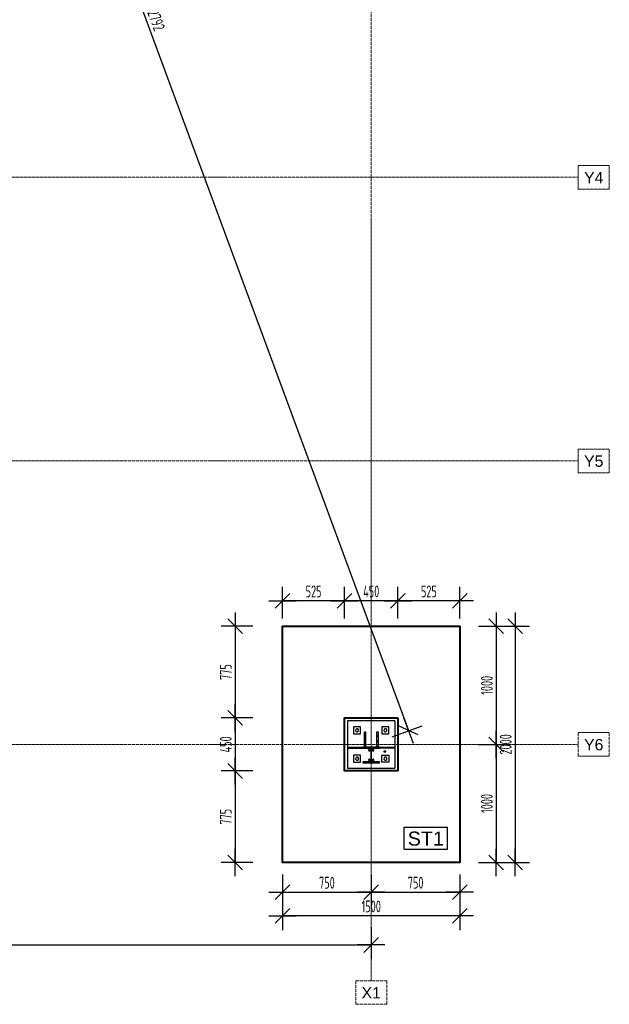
# Model space of a CAD drawing. Extents: x 68682 to 121374, y -47510 to -252.
# Tile 11 of 38: x 90650 to 95635, y -16920 to -8586. Entities that reach past the tile are written whole.
import ezdxf

# ---------------------------------------------------------------- set-up
doc = ezdxf.new("R2010")
doc.units = 0
doc.header["$LTSCALE"] = 1.125
doc.linetypes.add('GCAD_ISO04W100', pattern=[30, 24, -3, 0, -3])
doc.layers.add('--K_Fundamenty_lawy_przekroj', color=41, linetype='Continuous', lineweight=40)
doc.layers.add('M_Osie', color=1, linetype='GCAD_ISO04W100', lineweight=15)
for name, color, linetype in [('--TW_Wymiary', 1, 'Continuous'), ('TS_INNE_OBIEKTY', 7, 'Continuous'), ('TS_LINIE_WIDOCZNE', 7, 'Continuous'), ('TS_OPISY', 7, 'Continuous'), ('TS_OPISY_LINIE', 7, 'Continuous'), ('TS_OPISY_RAMKA', 7, 'Continuous'), ('TS_WYPELNIENIE', 7, 'Continuous')]:
    doc.layers.add(name, color=color, linetype=linetype)
doc.styles.add('ARIAL', font='arial.ttf')
doc.styles.add('MCAD_TWYM', font='GENISO.SHX', dxfattribs={"width": 0.7})
doc.dimstyles.new('MCAD_KR_50 [mm]', dxfattribs={"dimscale": 5, "dimtxt": 20, "dimasz": 2, "dimexe": 24, "dimexo": 0, "dimgap": 0, "dimtad": 0, "dimdec": 1, "dimrnd": 0.5, "dimzin": 9, "dimdsep": 46, "dimtxsty": 'MCAD_TWYM', "dimblk": 'MC_WYM_KR', "dimcen": 0, "dimdle": 20, "dimclrd": 256, "dimclre": 256, "dimclrt": 7, "dimazin": 0, "dimtfac": 0.033333, "dimtdec": 1, "dimtmove": 0, "dimatfit": 3, "dimldrblk": 'MC_WYM_ST', "dimfxl": 30, "dimfxlon": 1, "dimtvp": 0.8, "dimtolj": 1, "dimarcsym": 0})

# ---------------------------------------------------------------- blocks, each defined once
blk = doc.blocks.new('MC_WYM_KR')
at = {"linetype": 'ByBlock'}
blk.add_line((11.52, 0), (-11.52, 0), dxfattribs=at)
at = {"color": 7, "linetype": 'ByBlock'}
blk.add_line((6.24, 6.24), (-6.24, -6.24), dxfattribs=at)
blk = doc.blocks.new('*D4575')
at = {"layer": '--TW_Wymiary', "lineweight": -2}
for p, q in [((93847.2, -13655.5), (93847.2, -13385.5)), ((94372.2, -13655.5), (94372.2, -13385.5)), ((94362.2, -13505.5), (93857.2, -13505.5))]:
    blk.add_line(p, q, dxfattribs=at)
at = {"layer": 'Defpoints', "color": 0}
for p in [(93847.2, -13505.5), (93847.2, -13720.5), (94372.2, -13720.5)]:
    blk.add_point(p, dxfattribs=at)
at = {"layer": '--TW_Wymiary', "linetype": 'ByBlock', "lineweight": -2, "xscale": 10, "yscale": 10, "zscale": 10, "rotation": 180}
blk.add_blockref('MC_WYM_KR', (93847.2, -13505.5), dxfattribs=at)
at = {"layer": '--TW_Wymiary', "linetype": 'ByBlock', "lineweight": -2, "xscale": 10, "yscale": 10, "zscale": 10}
blk.add_blockref('MC_WYM_KR', (94372.2, -13505.5), dxfattribs=at)
at = {"layer": '--TW_Wymiary', "color": 7, "insert": (94109.7, -13425.5), "char_height": 100, "attachment_point": 5, "style": 'MCAD_TWYM'}
blk.add_mtext('\\A1;525', dxfattribs=at)
blk = doc.blocks.new('MC_WYM_ST')
blk.add_solid([(0, 0), (-14.68, 3), (-14.68, -3), (0, 0)])
blk = doc.blocks.new('*D4576')
at = {"layer": '--TW_Wymiary', "lineweight": -2}
for p, q in [((93397.2, -13655.5), (93397.2, -13385.5)), ((93847.2, -13655.5), (93847.2, -13385.5)), ((93837.2, -13505.5), (93407.2, -13505.5))]:
    blk.add_line(p, q, dxfattribs=at)
at = {"layer": 'Defpoints', "color": 0}
for p in [(93397.2, -13505.5), (93397.2, -13720.5), (93847.2, -13720.5)]:
    blk.add_point(p, dxfattribs=at)
at = {"layer": '--TW_Wymiary', "linetype": 'ByBlock', "lineweight": -2, "xscale": 10, "yscale": 10, "zscale": 10, "rotation": 180}
blk.add_blockref('MC_WYM_KR', (93397.2, -13505.5), dxfattribs=at)
at = {"layer": '--TW_Wymiary', "linetype": 'ByBlock', "lineweight": -2, "xscale": 10, "yscale": 10, "zscale": 10}
blk.add_blockref('MC_WYM_KR', (93847.2, -13505.5), dxfattribs=at)
at = {"layer": '--TW_Wymiary', "color": 7, "insert": (93622.2, -13425.5), "char_height": 100, "attachment_point": 5, "style": 'MCAD_TWYM'}
blk.add_mtext('\\A1;450', dxfattribs=at)
blk = doc.blocks.new('*D4577')
at = {"layer": '--TW_Wymiary', "lineweight": -2}
for p, q in [((92872.2, -13655.5), (92872.2, -13385.5)), ((93397.2, -13655.5), (93397.2, -13385.5)), ((93387.2, -13505.5), (92882.2, -13505.5))]:
    blk.add_line(p, q, dxfattribs=at)
at = {"layer": 'Defpoints', "color": 0}
for p in [(92872.2, -13505.5), (92872.2, -13720.5), (93397.2, -13720.5)]:
    blk.add_point(p, dxfattribs=at)
at = {"layer": '--TW_Wymiary', "linetype": 'ByBlock', "lineweight": -2, "xscale": 10, "yscale": 10, "zscale": 10, "rotation": 180}
blk.add_blockref('MC_WYM_KR', (92872.2, -13505.5), dxfattribs=at)
at = {"layer": '--TW_Wymiary', "linetype": 'ByBlock', "lineweight": -2, "xscale": 10, "yscale": 10, "zscale": 10}
blk.add_blockref('MC_WYM_KR', (93397.2, -13505.5), dxfattribs=at)
at = {"layer": '--TW_Wymiary', "color": 7, "insert": (93134.7, -13425.5), "char_height": 100, "attachment_point": 5, "style": 'MCAD_TWYM'}
blk.add_mtext('\\A1;525', dxfattribs=at)
blk = doc.blocks.new('*D4578')
at = {"layer": '--TW_Wymiary', "lineweight": -2}
for p, q in [((92622.2, -13720.5), (92352.2, -13720.5)), ((92472.2, -13730.5), (92472.2, -14485.5)), ((92622.2, -14495.5), (92352.2, -14495.5))]:
    blk.add_line(p, q, dxfattribs=at)
at = {"layer": 'Defpoints', "color": 0}
for p in [(92872.2, -13720.5), (92472.2, -14495.5), (92869.7, -14495.5)]:
    blk.add_point(p, dxfattribs=at)
at = {"layer": '--TW_Wymiary', "linetype": 'ByBlock', "lineweight": -2, "xscale": 10, "yscale": 10, "zscale": 10}
for p, rotation in [((92472.2, -13720.5), 90), ((92472.2, -14495.5), 270)]:
    blk.add_blockref('MC_WYM_KR', p, dxfattribs=dict(at, rotation=rotation))
at = {"layer": '--TW_Wymiary', "color": 7, "insert": (92392.2, -14108), "char_height": 100, "attachment_point": 5, "rotation": 90, "style": 'MCAD_TWYM'}
blk.add_mtext('\\A1;775', dxfattribs=at)
blk = doc.blocks.new('*D4579')
at = {"layer": '--TW_Wymiary', "lineweight": -2}
for p, q in [((92622.2, -14495.5), (92352.2, -14495.5)), ((92472.2, -14505.5), (92472.2, -14935.5)), ((92622.2, -14945.5), (92352.2, -14945.5))]:
    blk.add_line(p, q, dxfattribs=at)
at = {"layer": 'Defpoints', "color": 0}
for p in [(92869.7, -14495.5), (92472.2, -14945.5), (92872.2, -14945.5)]:
    blk.add_point(p, dxfattribs=at)
at = {"layer": '--TW_Wymiary', "linetype": 'ByBlock', "lineweight": -2, "xscale": 10, "yscale": 10, "zscale": 10}
for p, rotation in [((92472.2, -14495.5), 90), ((92472.2, -14945.5), 270)]:
    blk.add_blockref('MC_WYM_KR', p, dxfattribs=dict(at, rotation=rotation))
at = {"layer": '--TW_Wymiary', "color": 7, "insert": (92392.2, -14720.5), "char_height": 100, "attachment_point": 5, "rotation": 90, "style": 'MCAD_TWYM'}
blk.add_mtext('\\A1;450', dxfattribs=at)
blk = doc.blocks.new('*D4580')
at = {"layer": '--TW_Wymiary', "lineweight": -2}
for p, q in [((92622.2, -14945.5), (92352.2, -14945.5)), ((92472.2, -14955.5), (92472.2, -15710.5)), ((92622.2, -15720.5), (92352.2, -15720.5))]:
    blk.add_line(p, q, dxfattribs=at)
at = {"layer": 'Defpoints', "color": 0}
for p in [(92872.2, -14945.5), (92472.2, -15720.5), (92872.2, -15720.5)]:
    blk.add_point(p, dxfattribs=at)
at = {"layer": '--TW_Wymiary', "linetype": 'ByBlock', "lineweight": -2, "xscale": 10, "yscale": 10, "zscale": 10}
for p, rotation in [((92472.2, -14945.5), 90), ((92472.2, -15720.5), 270)]:
    blk.add_blockref('MC_WYM_KR', p, dxfattribs=dict(at, rotation=rotation))
at = {"layer": '--TW_Wymiary', "color": 7, "insert": (92392.2, -15333), "char_height": 100, "attachment_point": 5, "rotation": 90, "style": 'MCAD_TWYM'}
blk.add_mtext('\\A1;775', dxfattribs=at)
blk = doc.blocks.new('*D4581')
at = {"layer": '--TW_Wymiary', "lineweight": -2}
for p, q in [((92872.2, -15821.1), (92872.2, -16091.1)), ((93622.2, -15821.1), (93622.2, -16091.1)), ((92882.2, -15971.1), (93612.2, -15971.1))]:
    blk.add_line(p, q, dxfattribs=at)
at = {"layer": 'Defpoints', "color": 0}
for p in [(92872.2, -15720.5), (93622.2, -15720.5), (93622.2, -15971.1)]:
    blk.add_point(p, dxfattribs=at)
at = {"layer": '--TW_Wymiary', "linetype": 'ByBlock', "lineweight": -2, "xscale": 10, "yscale": 10, "zscale": 10, "rotation": 180}
blk.add_blockref('MC_WYM_KR', (92872.2, -15971.1), dxfattribs=at)
at = {"layer": '--TW_Wymiary', "linetype": 'ByBlock', "lineweight": -2, "xscale": 10, "yscale": 10, "zscale": 10}
blk.add_blockref('MC_WYM_KR', (93622.2, -15971.1), dxfattribs=at)
at = {"layer": '--TW_Wymiary', "color": 7, "insert": (93247.2, -15891.1), "char_height": 100, "attachment_point": 5, "style": 'MCAD_TWYM'}
blk.add_mtext('\\A1;750', dxfattribs=at)
blk = doc.blocks.new('*D4582')
at = {"layer": '--TW_Wymiary', "lineweight": -2}
for p, q in [((93622.2, -15821.1), (93622.2, -16091.1)), ((94372.2, -15821.1), (94372.2, -16091.1)), ((93632.2, -15971.1), (94362.2, -15971.1))]:
    blk.add_line(p, q, dxfattribs=at)
at = {"layer": 'Defpoints', "color": 0}
for p in [(93622.2, -15720.5), (94372.2, -15720.5), (94372.2, -15971.1)]:
    blk.add_point(p, dxfattribs=at)
at = {"layer": '--TW_Wymiary', "linetype": 'ByBlock', "lineweight": -2, "xscale": 10, "yscale": 10, "zscale": 10, "rotation": 180}
blk.add_blockref('MC_WYM_KR', (93622.2, -15971.1), dxfattribs=at)
at = {"layer": '--TW_Wymiary', "linetype": 'ByBlock', "lineweight": -2, "xscale": 10, "yscale": 10, "zscale": 10}
blk.add_blockref('MC_WYM_KR', (94372.2, -15971.1), dxfattribs=at)
at = {"layer": '--TW_Wymiary', "color": 7, "insert": (93997.2, -15891.1), "char_height": 100, "attachment_point": 5, "style": 'MCAD_TWYM'}
blk.add_mtext('\\A1;750', dxfattribs=at)
blk = doc.blocks.new('*D4583')
at = {"layer": '--TW_Wymiary', "lineweight": -2}
for p, q in [((92872.2, -16021.6), (92872.2, -16291.6)), ((94372.2, -16021.6), (94372.2, -16291.6)), ((94362.2, -16171.6), (92882.2, -16171.6))]:
    blk.add_line(p, q, dxfattribs=at)
at = {"layer": 'Defpoints', "color": 0}
for p in [(92872.2, -15720.5), (94372.2, -15720.5), (92872.2, -16171.6)]:
    blk.add_point(p, dxfattribs=at)
at = {"layer": '--TW_Wymiary', "linetype": 'ByBlock', "lineweight": -2, "xscale": 10, "yscale": 10, "zscale": 10, "rotation": 180}
blk.add_blockref('MC_WYM_KR', (92872.2, -16171.6), dxfattribs=at)
at = {"layer": '--TW_Wymiary', "linetype": 'ByBlock', "lineweight": -2, "xscale": 10, "yscale": 10, "zscale": 10}
blk.add_blockref('MC_WYM_KR', (94372.2, -16171.6), dxfattribs=at)
at = {"layer": '--TW_Wymiary', "color": 7, "insert": (93622.2, -16091.6), "char_height": 100, "attachment_point": 5, "style": 'MCAD_TWYM'}
blk.add_mtext('\\A1;1500', dxfattribs=at)
blk = doc.blocks.new('*D4584')
at = {"layer": '--TW_Wymiary', "lineweight": -2}
for p, q in [((94529.6, -13720.5), (94799.6, -13720.5)), ((94679.6, -13730.5), (94679.6, -14710.5)), ((94529.6, -14720.5), (94799.6, -14720.5))]:
    blk.add_line(p, q, dxfattribs=at)
at = {"layer": 'Defpoints', "color": 0}
for p in [(94372.2, -13720.5), (94372.2, -14720.5), (94679.6, -14720.5)]:
    blk.add_point(p, dxfattribs=at)
at = {"layer": '--TW_Wymiary', "linetype": 'ByBlock', "lineweight": -2, "xscale": 10, "yscale": 10, "zscale": 10}
for p, rotation in [((94679.6, -13720.5), 90), ((94679.6, -14720.5), 270)]:
    blk.add_blockref('MC_WYM_KR', p, dxfattribs=dict(at, rotation=rotation))
at = {"layer": '--TW_Wymiary', "color": 7, "insert": (94599.6, -14220.5), "char_height": 100, "attachment_point": 5, "rotation": 90, "style": 'MCAD_TWYM'}
blk.add_mtext('\\A1;1000', dxfattribs=at)
blk = doc.blocks.new('*D4585')
at = {"layer": '--TW_Wymiary', "lineweight": -2}
for p, q in [((94529.6, -14720.5), (94799.6, -14720.5)), ((94679.6, -14730.5), (94679.6, -15710.5)), ((94529.6, -15720.5), (94799.6, -15720.5))]:
    blk.add_line(p, q, dxfattribs=at)
at = {"layer": 'Defpoints', "color": 0}
for p in [(94372.2, -14720.5), (94372.2, -15720.5), (94679.6, -15720.5)]:
    blk.add_point(p, dxfattribs=at)
at = {"layer": '--TW_Wymiary', "linetype": 'ByBlock', "lineweight": -2, "xscale": 10, "yscale": 10, "zscale": 10}
for p, rotation in [((94679.6, -14720.5), 90), ((94679.6, -15720.5), 270)]:
    blk.add_blockref('MC_WYM_KR', p, dxfattribs=dict(at, rotation=rotation))
at = {"layer": '--TW_Wymiary', "color": 7, "insert": (94599.6, -15220.5), "char_height": 100, "attachment_point": 5, "rotation": 90, "style": 'MCAD_TWYM'}
blk.add_mtext('\\A1;1000', dxfattribs=at)
blk = doc.blocks.new('*D4586')
at = {"layer": '--TW_Wymiary', "lineweight": -2}
for p, q in [((94689.4, -13720.5), (94959.4, -13720.5)), ((94839.4, -13730.5), (94839.4, -15710.5)), ((94689.4, -15720.5), (94959.4, -15720.5))]:
    blk.add_line(p, q, dxfattribs=at)
at = {"layer": 'Defpoints', "color": 0}
for p in [(94422.2, -13720.5), (94422.2, -15720.5), (94839.4, -15720.5)]:
    blk.add_point(p, dxfattribs=at)
at = {"layer": '--TW_Wymiary', "linetype": 'ByBlock', "lineweight": -2, "xscale": 10, "yscale": 10, "zscale": 10}
for p, rotation in [((94839.4, -13720.5), 90), ((94839.4, -15720.5), 270)]:
    blk.add_blockref('MC_WYM_KR', p, dxfattribs=dict(at, rotation=rotation))
at = {"layer": '--TW_Wymiary', "color": 7, "insert": (94759.4, -14720.5), "char_height": 100, "attachment_point": 5, "rotation": 90, "style": 'MCAD_TWYM'}
blk.add_mtext('\\A1;2000', dxfattribs=at)
blk = doc.blocks.new('*D4651')
at = {"layer": '--TW_Wymiary', "lineweight": -2}
for p, q in [((89368.3, -2655.5), (89621.6, -2562)), ((89512.5, -2612.9), (93935.6, -14594.1)), ((93798.3, -14655.5), (94051.6, -14562))]:
    blk.add_line(p, q, dxfattribs=at)
at = {"layer": 'Defpoints', "color": 0}
for p in [(89192.2, -2720.5), (93939, -14603.5), (93622.2, -14720.5)]:
    blk.add_point(p, dxfattribs=at)
at = {"layer": '--TW_Wymiary', "linetype": 'ByBlock', "lineweight": -2, "xscale": 10, "yscale": 10, "zscale": 10}
for p, rotation in [((89509, -2603.5), 110.2624652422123), ((93939, -14603.5), 290.2624652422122)]:
    blk.add_blockref('MC_WYM_KR', p, dxfattribs=dict(at, rotation=rotation))
at = {"layer": '--TW_Wymiary', "color": 7, "insert": (91799.1, -8575.8), "char_height": 100, "attachment_point": 5, "rotation": 290.26247, "style": 'MCAD_TWYM'}
blk.add_mtext('\\A1;12792', dxfattribs=at)
blk = doc.blocks.new('*D4652')
at = {"layer": '--TW_Wymiary', "lineweight": -2}
for p, q in [((78252.2, -16268.2), (78252.2, -16538.2)), ((93622.2, -16268.2), (93622.2, -16538.2)), ((78262.2, -16418.2), (93612.2, -16418.2))]:
    blk.add_line(p, q, dxfattribs=at)
at = {"layer": 'Defpoints', "color": 0}
for p in [(78252.2, -16171.6), (93622.2, -16171.6), (93622.2, -16418.2)]:
    blk.add_point(p, dxfattribs=at)
at = {"layer": '--TW_Wymiary', "linetype": 'ByBlock', "lineweight": -2, "xscale": 10, "yscale": 10, "zscale": 10, "rotation": 180}
blk.add_blockref('MC_WYM_KR', (78252.2, -16418.2), dxfattribs=at)
at = {"layer": '--TW_Wymiary', "linetype": 'ByBlock', "lineweight": -2, "xscale": 10, "yscale": 10, "zscale": 10}
blk.add_blockref('MC_WYM_KR', (93622.2, -16418.2), dxfattribs=at)
at = {"layer": '--TW_Wymiary', "color": 7, "insert": (85937.2, -16338.2), "char_height": 100, "attachment_point": 5, "style": 'MCAD_TWYM'}
blk.add_mtext('\\A1;15370', dxfattribs=at)

msp = doc.modelspace()

# ---------------------------------------------------------------- hatches: boundary and pattern name
at = {"layer": 'TS_WYPELNIENIE', "linetype": 'Continuous'}
h = msp.add_hatch(dxfattribs=at)
h.set_pattern_fill('', color=256, scale=10, angle=270, style=0, pattern_type=0)
h.set_pattern_definition([(315, (93574.74, -14744.804), (22.451, 22.451), [])])
h.paths.add_polyline_path([(93564.74, -14744.8), (93574.74, -14744.8), (93574.74, -14614.81), (93564.74, -14614.81)])
h = msp.add_hatch(dxfattribs=at)
h.set_pattern_fill('', color=256, scale=10, angle=270, style=0, pattern_type=0)
h.set_pattern_definition([(315, (93679.74, -14744.804), (22.451, 22.451), [])])
h.paths.add_polyline_path([(93669.74, -14744.8), (93679.74, -14744.8), (93679.74, -14614.81), (93669.74, -14614.81)])
h = msp.add_hatch(dxfattribs=at)
h.set_pattern_fill('', color=256, scale=10, angle=270, style=0, pattern_type=0)
h.set_pattern_definition([(315, (93552.24, -14753.294), (22.451, 22.451), [])])
h.paths.add_polyline_path([(93422.24, -14753.29), (93552.24, -14753.29), (93552.24, -14743.29), (93422.24, -14743.29)])
h = msp.add_hatch(dxfattribs=at)
h.set_pattern_fill('', color=256, scale=10, angle=270, style=0, pattern_type=0)
h.set_pattern_definition([(315, (93692.24, -14877.804), (22.4506, 22.4506), [])])
h.paths.add_polyline_path([(93552.24, -14877.8), (93692.24, -14877.8), (93692.24, -14869.3), (93624.99, -14869.3), (93624.99, -14753.3), (93692.24, -14753.3), (93692.24, -14744.8), (93552.24, -14744.8), (93552.24, -14753.3), (93619.49, -14753.3), (93619.49, -14869.3), (93552.24, -14869.3)])
h = msp.add_hatch(dxfattribs=at)
h.set_pattern_fill('', color=256, scale=10, angle=270, style=0, pattern_type=0)
h.set_pattern_definition([(315, (93822.235, -14753.294), (22.451, 22.451), [])])
h.paths.add_polyline_path([(93692.24, -14753.29), (93822.23, -14753.29), (93822.23, -14743.29), (93692.24, -14743.29)])
h = msp.add_hatch(dxfattribs=at)
h.set_pattern_fill('', color=256, scale=10, angle=270, style=0, pattern_type=0)
h.set_pattern_definition([(315, (93745.42, -14783.344), (22.45, 22.45), [])])
h.paths.add_polyline_path([(93728.26, -14783.3), (93745.42, -14783.34), (93745.62, -14777.34), (93728.26, -14777.3)])

# ---------------------------------------------------------------- linework, layer by layer
at = {"layer": '--K_Fundamenty_lawy_przekroj'}
for points in [[(92872.24, -13720.47), (94372.24, -13720.47), (94372.24, -15720.47), (92872.24, -15720.47)], [(92872.24, -13720.47), (94372.24, -13720.47), (94372.24, -15720.47), (92872.24, -15720.47)], [(93847.24, -14495.47), (93847.24, -14945.47), (93397.24, -14945.47), (93397.24, -14495.47)]]:
    msp.add_lwpolyline(points, close=True, dxfattribs=at)
at = {"layer": 'M_Osie'}
for p, q in [((93622.24, -16720.47), (93622.24, -720.47)), ((95372.24, -9820.47), (95635.23, -9820.47)), ((95372.24, -10020.47), (95372.24, -9820.47)), ((95635.23, -10020.47), (95635.23, -9820.47)), ((76502.24, -9920.47), (95372.24, -9920.47)), ((95372.24, -10020.47), (95635.23, -10020.47)), ((95372.24, -12220.47), (95635.23, -12220.47)), ((95372.24, -12420.47), (95372.24, -12220.47)), ((95635.23, -12420.47), (95635.23, -12220.47)), ((76502.24, -12320.47), (95372.24, -12320.47)), ((95372.24, -12420.47), (95635.23, -12420.47)), ((95372.24, -14620.47), (95635.23, -14620.47)), ((95372.24, -14820.47), (95372.24, -14620.47)), ((95635.23, -14820.47), (95635.23, -14620.47)), ((76502.24, -14720.47), (95372.24, -14720.47)), ((95372.24, -14820.47), (95635.23, -14820.47)), ((93490.75, -16720.47), (93753.73, -16720.47)), ((93490.75, -16920.47), (93490.75, -16720.47)), ((93753.73, -16920.47), (93753.73, -16720.47)), ((93490.75, -16920.47), (93753.73, -16920.47))]:
    msp.add_line(p, q, dxfattribs=at)
at = {"layer": 'TS_INNE_OBIEKTY', "color": 253, "linetype": 'Continuous'}
for p, q in [((93564.74, -14744.8), (93564.74, -14614.81)), ((93564.74, -14614.81), (93574.74, -14614.81)), ((93574.74, -14614.81), (93574.74, -14744.8)), ((93669.74, -14744.8), (93669.74, -14614.81)), ((93669.74, -14614.81), (93679.74, -14614.81)), ((93679.74, -14614.81), (93679.74, -14744.8)), ((93422.24, -14743.29), (93552.24, -14743.29)), ((93422.24, -14743.29), (93422.24, -14753.29)), ((93552.24, -14753.29), (93552.24, -14743.29)), ((93692.24, -14744.8), (93552.24, -14744.8)), ((93552.24, -14744.8), (93552.24, -14753.3)), ((93574.74, -14744.8), (93564.74, -14744.8)), ((93679.74, -14744.8), (93669.74, -14744.8)), ((93692.24, -14753.29), (93692.24, -14743.29)), ((93692.24, -14743.29), (93822.23, -14743.29)), ((93692.24, -14753.3), (93692.24, -14744.8)), ((93822.23, -14743.29), (93822.23, -14753.29)), ((93422.24, -14753.29), (93552.24, -14753.29)), ((93552.24, -14753.3), (93619.49, -14753.3)), ((93619.49, -14753.3), (93619.49, -14869.3)), ((93624.99, -14869.3), (93624.99, -14753.3)), ((93624.99, -14753.3), (93692.24, -14753.3)), ((93822.23, -14753.29), (93692.24, -14753.29)), ((93728.26, -14777.3), (93728.26, -14783.3)), ((93745.62, -14777.34), (93728.26, -14777.3)), ((93728.26, -14783.3), (93745.42, -14783.34)), ((93745.42, -14783.34), (93745.62, -14777.34)), ((93619.49, -14869.3), (93552.24, -14869.3)), ((93552.24, -14869.3), (93552.24, -14877.8)), ((93552.24, -14877.8), (93692.24, -14877.8)), ((93692.24, -14869.3), (93624.99, -14869.3)), ((93692.24, -14877.8), (93692.24, -14869.3))]:
    msp.add_line(p, q, dxfattribs=at)
for centre, radius, start, end in [((93502.24, -14601.14), 13, 18, 198), ((93502.24, -14601.14), 13, 18, 198), ((93502.24, -14601.14), 13, 198, 18), ((93502.24, -14601.14), 13, 198, 18), ((93742.24, -14601.14), 13, 18, 198), ((93742.24, -14601.14), 13, 18, 198), ((93742.24, -14601.14), 13, 198, 18), ((93742.24, -14601.14), 13, 198, 18), ((93502.24, -14841.14), 13, 18, 198), ((93502.24, -14841.14), 13, 18, 198), ((93607.24, -14768.8), 8, 108, 288), ((93607.24, -14768.8), 8, 108, 288), ((93607.24, -14768.8), 8, 288, 108), ((93607.24, -14768.8), 8, 288, 108), ((93637.24, -14768.8), 8, 108, 288), ((93637.24, -14768.8), 8, 108, 288), ((93637.24, -14768.8), 8, 288, 108), ((93637.24, -14768.8), 8, 288, 108), ((93742.24, -14841.14), 13, 18, 198), ((93742.24, -14841.14), 13, 18, 198), ((93502.24, -14841.14), 13, 198, 18), ((93502.24, -14841.14), 13, 198, 18), ((93607.24, -14853.8), 8, 108, 288), ((93607.24, -14853.8), 8, 108, 288), ((93607.24, -14853.8), 8, 288, 108), ((93607.24, -14853.8), 8, 288, 108), ((93637.24, -14853.8), 8, 108, 288), ((93637.24, -14853.8), 8, 108, 288), ((93637.24, -14853.8), 8, 288, 108), ((93637.24, -14853.8), 8, 288, 108), ((93742.24, -14841.14), 13, 198, 18), ((93742.24, -14841.14), 13, 198, 18)]:
    msp.add_arc(centre, radius, start, end, dxfattribs=at)
at = {"layer": 'TS_LINIE_WIDOCZNE', "color": 253, "linetype": 'Continuous'}
for p, q in [((93822.24, -14521.14), (93422.24, -14521.14)), ((93422.24, -14521.14), (93422.24, -14743.29)), ((93532.24, -14571.14), (93472.24, -14571.14)), ((93472.24, -14571.14), (93472.24, -14631.14)), ((93532.24, -14631.14), (93532.24, -14571.14)), ((93712.24, -14571.14), (93712.24, -14631.14)), ((93772.24, -14571.14), (93712.24, -14571.14)), ((93772.24, -14631.14), (93772.24, -14571.14)), ((93822.24, -14521.14), (93822.24, -14743.29)), ((93472.24, -14631.14), (93532.24, -14631.14)), ((93712.24, -14631.14), (93772.24, -14631.14)), ((93422.24, -14753.29), (93422.24, -14921.14)), ((93532.24, -14811.14), (93472.24, -14811.14)), ((93472.24, -14811.14), (93472.24, -14871.14)), ((93532.24, -14871.14), (93532.24, -14811.14)), ((93712.24, -14871.14), (93712.24, -14811.14)), ((93712.24, -14811.14), (93772.24, -14811.14)), ((93772.24, -14811.14), (93772.24, -14871.14)), ((93822.24, -14753.29), (93822.24, -14921.14)), ((93472.24, -14871.14), (93532.24, -14871.14)), ((93772.24, -14871.14), (93712.24, -14871.14)), ((93422.24, -14921.14), (93822.24, -14921.14))]:
    msp.add_line(p, q, dxfattribs=at)

# ---------------------------------------------------------------- texts
at = {"layer": 'M_Osie', "style": 'ARIAL'}
for s, p in [('Y4', (95422.24, -9970.47)), ('Y5', (95422.24, -12370.47)), ('Y6', (95422.24, -14770.47)), ('X1', (93540.75, -16870.47))]:
    msp.add_text(s, height=95.508, dxfattribs=at).set_placement(p)

# ---------------------------------------------------------------- dimensions: what is measured, and where the dimension line sits
at = {"layer": '--TW_Wymiary'}
dim = msp.add_aligned_dim(p1=(89192.24, -2720.47), p2=(93622.24, -14720.47), distance=337.69, dimstyle='MCAD_KR_50 [mm]', override={"dimrnd": 1, "dimtxsty": 'MCAD_TWYM', "dimldrblk": 'MC_WYM_ST'}, dxfattribs=at)
dim.commit()
dim.dimension.update_dxf_attribs({"geometry": '*D4651', "text_midpoint": (91799.08, -8575.81)})
for base, p1, p2, picture, middle in [((92872.24, -13505.47), (93397.24, -13720.47), (92872.24, -13720.47), '*D4577', (93134.74, -13425.47)), ((93397.24, -13505.47), (93847.24, -13720.47), (93397.24, -13720.47), '*D4576', (93622.24, -13425.47)), ((92872.24, -16171.6), (94372.24, -15720.47), (92872.24, -15720.47), '*D4583', (93622.24, -16091.6)), ((94372.24, -15971.14), (93622.24, -15720.47), (94372.24, -15720.47), '*D4582', (93997.24, -15891.14))]:
    dim = msp.add_linear_dim(base=base, p1=p1, p2=p2, dimstyle='MCAD_KR_50 [mm]', override={"dimtmove": 1}, dxfattribs=at)
    dim.commit()
    dim.dimension.update_dxf_attribs({"geometry": picture, "text_midpoint": middle})
for base, p1, p2, picture, middle in [((93847.24, -13505.47), (94372.24, -13720.47), (93847.24, -13720.47), '*D4575', (94109.74, -13425.47)), ((93622.24, -15971.14), (92872.24, -15720.47), (93622.24, -15720.47), '*D4581', (93247.24, -15891.14)), ((93622.24, -16418.16), (78252.24, -16171.6), (93622.24, -16171.6), '*D4652', (85937.24, -16338.16))]:
    dim = msp.add_linear_dim(base=base, p1=p1, p2=p2, dimstyle='MCAD_KR_50 [mm]', dxfattribs=at)
    dim.commit()
    dim.dimension.update_dxf_attribs({"geometry": picture, "text_midpoint": middle})
for base, p1, p2, picture, middle in [((92472.24, -14495.47), (92872.24, -13720.47), (92869.74, -14495.47), '*D4578', (92392.24, -14107.97)), ((94679.58, -14720.47), (94372.24, -13720.47), (94372.24, -14720.47), '*D4584', (94599.58, -14220.47)), ((94839.43, -15720.47), (94422.24, -13720.47), (94422.24, -15720.47), '*D4586', (94759.43, -14720.47)), ((94679.58, -15720.47), (94372.24, -14720.47), (94372.24, -15720.47), '*D4585', (94599.58, -15220.47))]:
    dim = msp.add_linear_dim(base=base, p1=p1, p2=p2, angle=270, dimstyle='MCAD_KR_50 [mm]', dxfattribs=at)
    dim.commit()
    dim.dimension.update_dxf_attribs({"geometry": picture, "text_midpoint": middle})
for base, p1, p2, picture, middle in [((92472.24, -14945.47), (92869.74, -14495.47), (92872.24, -14945.47), '*D4579', (92392.24, -14720.47)), ((92472.24, -15720.47), (92872.24, -14945.47), (92872.24, -15720.47), '*D4580', (92392.24, -15332.97))]:
    dim = msp.add_linear_dim(base=base, p1=p1, p2=p2, angle=270, dimstyle='MCAD_KR_50 [mm]', override={"dimtmove": 1}, dxfattribs=at)
    dim.commit()
    dim.dimension.update_dxf_attribs({"geometry": picture, "text_midpoint": middle})

# ---------------------------------------------------------------- next in the draw order: wipeouts: each hides what was drawn before it
msp.add_wipeout([(94236.56, -15577.4), (94236.56, -15452.4), (93931.01, -15452.4), (93931.01, -15577.4)]).dxf.layer = 'TS_OPISY_LINIE'

# ---------------------------------------------------------------- next in the draw order: wipeouts: each hides what was drawn before it
msp.add_wipeout([(94236.56, -15577.4), (94236.56, -15452.4), (93931.01, -15452.4), (93931.01, -15577.4)]).dxf.layer = 'TS_OPISY_LINIE'

# ---------------------------------------------------------------- next in the draw order: linework, layer by layer
at = {"layer": '--K_Fundamenty_lawy_przekroj'}
msp.add_lwpolyline([(94372.24, -13720.47), (94372.24, -15720.47), (92872.24, -15720.47), (92872.24, -13720.47)], close=True, dxfattribs=at)
at = {"layer": 'TS_OPISY_RAMKA', "linetype": 'Continuous'}
for p, q in [((93901.01, -15422.4), (94266.56, -15422.4)), ((93901.01, -15607.4), (93901.01, -15422.4)), ((94266.56, -15607.4), (94266.56, -15422.4)), ((93901.01, -15607.4), (94266.56, -15607.4))]:
    msp.add_line(p, q, dxfattribs=at)

# ---------------------------------------------------------------- next in the draw order: texts
at = {"layer": 'TS_OPISY', "style": 'ARIAL'}
msp.add_text('ST1', height=119.385, dxfattribs=at).set_placement((93931.01, -15577.4))

doc.saveas('drawing.dxf')
